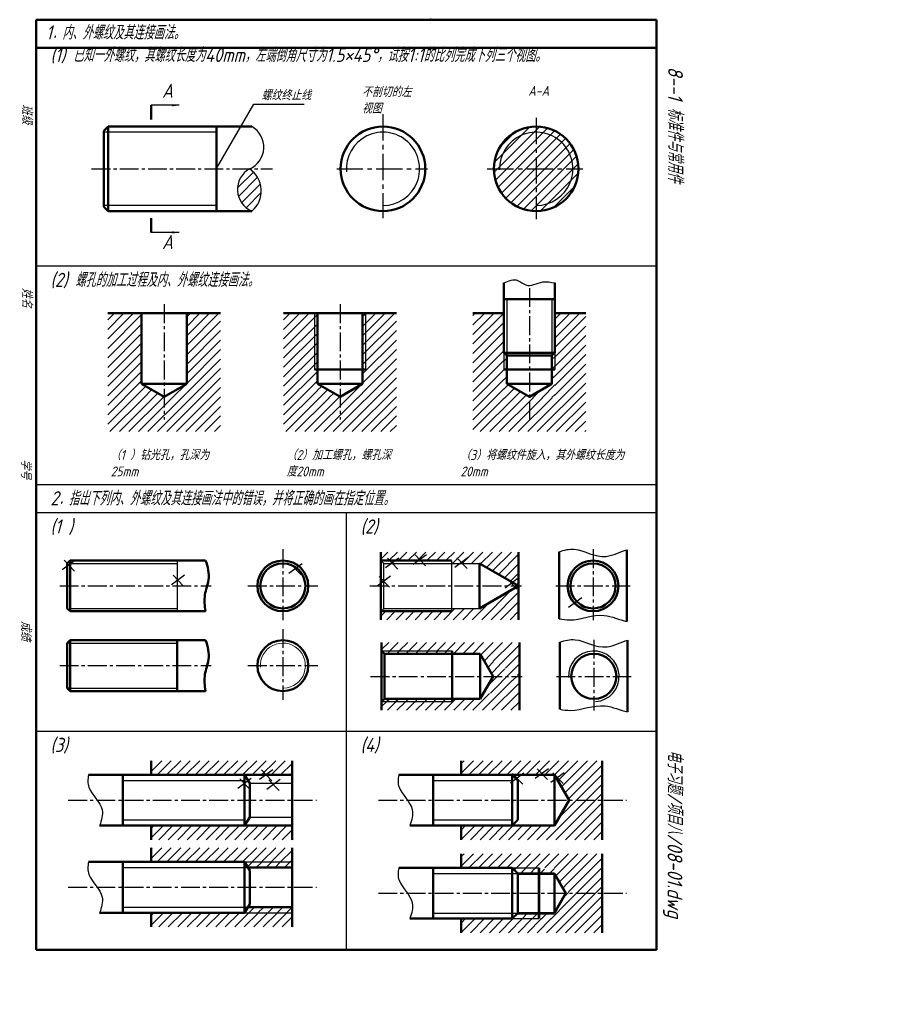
# Model space of a CAD drawing. Header units: millimetres. Extents: x 104 to 412, y -26 to 323.
import ezdxf

# ---------------------------------------------------------------- set-up
doc = ezdxf.new("R2010")
doc.units = ezdxf.units.MM
doc.header["$LTSCALE"] = 0.7
doc.linetypes.add('CENTER2', pattern=[28.575, 19.05, -3.175, 3.175, -3.175])
for name, color, linetype in [('剖面线层', 7, 'Continuous'), ('尺寸层', 221, 'Continuous'), ('细实线层', 7, 'Continuous')]:
    doc.layers.add(name, color=color, linetype=linetype)
for name, color, linetype, lineweight in [('文字层', 227, 'Continuous', 20), ('点画线层', 3, 'CENTER2', 25), ('答案层', 1, 'Continuous', 25), ('粗实线层', 7, 'Continuous', 50)]:
    doc.layers.add(name, color=color, linetype=linetype, lineweight=lineweight)
doc.styles.add('工程字体（斜）', font='gbeitc.shx', dxfattribs={"bigfont": 'gbcbig.shx'})
doc.styles.add('工程斜体', font='gbeitc.shx', dxfattribs={"bigfont": 'gbcbig.shx'})
doc.dimstyles.new('gb35', dxfattribs={"dimtxt": 2.5, "dimasz": 2.5, "dimexe": 2, "dimexo": 0, "dimgap": 1, "dimtad": 1, "dimdsep": 46, "dimtxsty": '工程字体（斜）', "dimcen": 0, "dimadec": 0, "dimazin": 0, "dimtfac": 1, "dimtmove": 0, "dimatfit": 3, "dimfxl": 0, "dimarcsym": 0})
pattern_1 = [(45, (159.1167, -39.2018), (-1.683798, 1.683798), [])]
pattern_2 = [(45, (163.9586, -44.3612), (-1.683798, 1.683798), [])]

msp = doc.modelspace()

# ---------------------------------------------------------------- hatches: boundary and pattern name
at = {"layer": '剖面线层', "ltscale": 0.5}
h = msp.add_hatch(dxfattribs=at)
h.set_pattern_fill('ANSI31', scale=0.75, style=0)
h.set_pattern_definition([(45, (158.099, -49.5313), (-1.683798, 1.683798), [])])
h.paths.add_polyline_path([(185.69, 270.22, 0.622996), (186.57, 255.22, 0.503814)])
h = msp.add_hatch(dxfattribs=at)
h.set_pattern_fill('ANSI31', scale=0.75, style=0)
h.set_pattern_definition(pattern_1)
h.paths.add_polyline_path([(147.44, 219), (135.44, 219), (135.44, 177), (175.44, 177), (175.44, 219), (163.44, 219), (163.44, 189), (147.44, 189)])
h = msp.add_hatch(dxfattribs=at)
h.set_pattern_fill('ANSI31', scale=0.75, style=0)
h.set_pattern_definition([(45, (221.5007, -39.2018), (-1.683798, 1.683798), [])])
h.paths.add_polyline_path([(209.83, 219), (197.83, 219), (197.83, 177), (237.83, 177), (237.83, 219), (225.83, 219), (225.83, 189), (209.83, 189)])
h = msp.add_hatch(dxfattribs=at)
h.set_pattern_fill('ANSI31', scale=0.75, style=0)
h.set_pattern_definition(pattern_2)
h.paths.add_polyline_path([(281.16, 134.26), (232.31, 134.26), (232.31, 131.26), (257.31, 131.26), (257.31, 130.26), (267.31, 130.26), (281.16, 122.26)])
h.paths.add_polyline_path([(281.16, 122.26), (267.31, 114.26), (257.31, 114.26), (257.31, 113.26), (232.31, 113.26), (232.31, 110.26), (281.16, 110.26)])
h = msp.add_hatch(dxfattribs=at)
h.set_pattern_fill('ANSI31', scale=0.75, style=0)
h.set_pattern_definition([(45, (164.2356, -76.443), (-1.683798, 1.683798), [])])
h.paths.add_polyline_path([(281.44, 102.17), (232.58, 102.17), (232.58, 99.17), (257.58, 99.17), (257.58, 98.17), (267.58, 98.17), (281.44, 90.17)])
h.paths.add_polyline_path([(281.44, 90.17), (267.58, 82.17), (257.58, 82.17), (257.58, 81.17), (232.58, 81.17), (232.58, 78.17), (281.44, 78.17)])
h = msp.add_hatch(dxfattribs=at)
h.set_pattern_fill('ANSI31', scale=0.75, style=0)
h.set_pattern_definition(pattern_2)
h.paths.add_polyline_path([(310.81, 60.22), (260.81, 60.22), (260.81, 55.22), (293.9, 55.22), (299.1, 46.22), (310.81, 46.22)])
h.paths.add_polyline_path([(310.81, 46.22), (299.1, 46.22), (293.9, 37.22), (260.81, 37.22), (260.81, 32.22), (310.81, 32.22)])
h = msp.add_hatch(dxfattribs=at)
h.set_pattern_fill('ANSI31', scale=0.75, style=0)
h.set_pattern_definition([(45, (163.9586, -77.3786), (-1.683798, 1.683798), [])])
h.paths.add_polyline_path([(310.81, 27.21), (260.81, 27.21), (260.81, 22.21), (293.9, 22.21), (299.1, 13.21), (310.81, 13.21)])
h.paths.add_polyline_path([(310.81, 13.21), (299.1, 13.21), (293.9, 4.21), (260.81, 4.21), (260.81, -0.79), (310.81, -0.79)])
at = {"layer": '答案层', "ltscale": 0.7}
h = msp.add_hatch(dxfattribs=at)
h.set_pattern_fill('ANSI31', color=256, scale=0.75, style=0)
h.paths.add_polyline_path([(287.4, 282.97, 0.414214), (274.65, 270.22), (287.4, 270.22)], flags=17)
h.paths.add_polyline_path([(287.4, 282.97), (287.4, 270.22), (300.15, 270.22, 0.414214)])
h.paths.add_polyline_path([(287.4, 270.22), (272.4, 270.22, 0.414214), (287.4, 255.22)])
h.paths.add_polyline_path([(287.4, 270.22), (287.4, 255.22, 0.414214), (302.4, 270.22)])
h.paths.add_polyline_path([(287.4, 282.97), (287.4, 285.22, 0.414214), (272.4, 270.22), (274.65, 270.22, -0.414214)])
h.paths.add_polyline_path([(287.4, 285.22), (287.4, 282.97, -0.414214), (300.15, 270.22), (302.4, 270.22, 0.414214)])
at = {"layer": '细实线层', "ltscale": 0.5}
h = msp.add_hatch(dxfattribs=at)
h.set_pattern_fill('ANSI31', scale=0.75, style=0)
h.set_pattern_definition(pattern_1)
h.paths.add_polyline_path([(304.98, 219), (293.98, 219), (293.98, 189), (275.98, 189), (275.98, 219), (264.98, 219), (264.98, 177), (304.98, 177)])
h = msp.add_hatch(dxfattribs=at)
h.set_pattern_fill('ANSI31', scale=0.75, style=0)
h.set_pattern_definition([(45, (163.9586, -38.1928), (-1.6838, 1.6838), [])])
h.paths.add_polyline_path([(200.81, 60.22), (150.81, 60.22), (150.81, 55.22), (200.81, 55.22)])
h.paths.add_polyline_path([(200.81, 37.22), (150.81, 37.22), (150.81, 32.22), (200.81, 32.22)])
h = msp.add_hatch(dxfattribs=at)
h.set_pattern_fill('ANSI31', scale=0.75, style=0)
h.set_pattern_definition([(45, (163.9586, -69.0978), (-1.6838, 1.6838), [])])
h.paths.add_polyline_path([(200.81, 29.32), (150.81, 29.32), (150.81, 24.32), (200.81, 24.32)])
h.paths.add_polyline_path([(200.81, 6.32), (150.81, 6.32), (150.81, 1.32), (200.81, 1.32)])

# ---------------------------------------------------------------- linework, layer by layer
at = {"layer": '剖面线层', "color": 7, "ltscale": 0.5}
for p, q in [((330.01, 235.63), (110.01, 235.63)), ((330.01, 158.13), (110.01, 158.13)), ((330.01, 148.13), (110.01, 148.13)), ((220.01, 148.13), (220.01, -6.87)), ((330.01, 70.63), (110.01, 70.63))]:
    msp.add_line(p, q, dxfattribs=at)
at = {"layer": '尺寸层', "color": 7, "ltscale": 0.5}
for p, q in [((174.05, 270.3), (187.26, 293.19)), ((187.26, 293.19), (205.1, 293.19))]:
    msp.add_line(p, q, dxfattribs=at)
at = {"layer": '点画线层', "color": 7, "ltscale": 0.7}
for p, q in [((233.05, 289.58), (233.05, 252.68)), ((287.4, 288.34), (287.4, 252.4)), ((216.64, 270.22), (248.89, 270.22)), ((270.07, 270.22), (303.92, 270.22))]:
    msp.add_line(p, q, dxfattribs=at)
at = {"layer": '点画线层', "color": 7, "ltscale": 0.5}
for p, q in [((129.73, 270.22), (193.91, 270.22)), ((284.98, 227.91), (284.98, 181.31)), ((155.44, 222.18), (155.44, 181.31)), ((217.83, 222.18), (217.83, 181.31)), ((197.55, 135.23), (197.55, 110.09)), ((307.55, 135.23), (307.55, 110.09)), ((118.4, 122.26), (172.18, 122.26)), ((185.17, 122.26), (209.93, 122.26)), ((228.4, 122.26), (282.18, 122.26)), ((294.32, 122.26), (320.75, 122.26)), ((197.55, 106.95), (197.55, 81.8)), ((307.83, 103.15), (307.83, 78.01)), ((118.4, 93.97), (172.18, 93.97)), ((185.17, 93.97), (209.93, 93.97)), ((228.68, 90.17), (282.46, 90.17)), ((294.6, 90.17), (321.03, 90.17)), ((121.43, 46.22), (209.45, 46.22)), ((231.43, 46.22), (319.45, 46.22)), ((121.43, 15.32), (209.45, 15.32)), ((231.43, 13.21), (319.45, 13.21))]:
    msp.add_line(p, q, dxfattribs=at)
at = {"layer": '答案层', "lineweight": 50, "ltscale": 0.7}
for p, q in [((135.55, 285.22), (134.05, 283.72)), ((134.05, 283.72), (134.05, 256.72)), ((135.55, 285.22), (135.55, 255.22)), ((135.55, 285.22), (174.05, 285.22)), ((174.05, 285.22), (174.05, 255.22)), ((135.55, 255.22), (134.05, 256.72)), ((135.55, 255.22), (174.05, 255.22)), ((147.44, 209), (147.44, 194)), ((163.44, 209), (163.44, 194)), ((209.83, 209), (209.83, 194)), ((225.83, 209), (225.83, 194)), ((275.98, 209), (275.98, 205)), ((293.98, 209), (293.98, 205)), ((276.98, 204), (275.98, 205)), ((275.98, 205), (293.98, 205)), ((276.98, 204), (276.98, 194)), ((276.98, 204), (292.98, 204)), ((292.98, 204), (293.98, 205)), ((292.98, 204), (292.98, 194)), ((208.83, 199), (226.83, 199)), ((275.98, 199), (293.98, 199)), ((147.44, 194), (163.44, 194)), ((147.44, 194), (155.44, 189.38)), ((155.44, 189.38), (163.44, 194)), ((209.83, 194), (225.83, 194)), ((209.83, 194), (217.74, 189.43)), ((217.83, 189.38), (225.83, 194)), ((276.98, 194), (292.98, 194)), ((276.98, 194), (284.98, 189.38)), ((284.98, 189.38), (292.98, 194)), ((160.07, 102.97), (160.07, 84.97)), ((233.58, 98.17), (232.58, 99.17)), ((233.58, 98.17), (267.58, 98.17)), ((233.58, 82.17), (233.58, 98.17)), ((257.58, 99.17), (257.58, 81.17)), ((267.58, 98.17), (272.2, 90.17)), ((272.2, 90.17), (267.58, 82.17)), ((233.58, 82.17), (232.58, 81.17)), ((233.58, 82.17), (267.58, 82.17)), ((185.24, 22.32), (200.81, 22.32)), ((185.24, 8.32), (200.81, 8.32))]:
    msp.add_line(p, q, dxfattribs=at)
at = {"layer": '答案层', "ltscale": 0.7}
for p, q in [((174.05, 283.22), (134.05, 283.22)), ((174.05, 257.22), (134.05, 257.22)), ((208.83, 209), (208.83, 199)), ((226.83, 209), (226.83, 199)), ((275.98, 209), (275.98, 199)), ((276.98, 209), (276.98, 204)), ((292.98, 209), (292.98, 204)), ((293.98, 209), (293.98, 199)), ((275.98, 202.02), (276.88, 202.92)), ((293.98, 203.52), (292.98, 202.52)), ((275.99, 198.78), (277.11, 199.9)), ((293.98, 200.16), (292.98, 199.16)), ((275.99, 195.54), (277.16, 196.71)), ((293.88, 196.59), (292.98, 195.69)), ((147.38, 191.54), (148.96, 193.12)), ((158.34, 189.01), (163.33, 194)), ((209.76, 191.54), (211.34, 193.12)), ((220.72, 189.01), (225.71, 194)), ((275.97, 192.08), (277.56, 193.66)), ((276.14, 188.83), (279.72, 192.41)), ((289.52, 188.99), (294.07, 193.54)), ((148.22, 189), (151.1, 191.88)), ((151.52, 188.95), (153.23, 190.66)), ((154.93, 189), (155.35, 189.43)), ((155.44, 189.38), (155.44, 189.38)), ((161.59, 188.84), (163.41, 190.67)), ((210.6, 189), (213.48, 191.88)), ((213.9, 188.95), (215.61, 190.66)), ((217.32, 189), (217.74, 189.43)), ((223.97, 188.84), (225.8, 190.67)), ((279.55, 188.99), (281.78, 191.22)), ((282.91, 188.99), (283.91, 189.99)), ((286.22, 188.99), (288.81, 191.59)), ((292.99, 189.05), (294.09, 190.15)), ((243.77, 129.93), (248.48, 133.41)), ((244.47, 133.24), (248.13, 129.41)), ((119.27, 128.04), (123.97, 131.52)), ((119.96, 131.34), (123.62, 127.52)), ((199.66, 126.72), (204.37, 130.2)), ((200.36, 130.02), (204.02, 126.19)), ((233.93, 128.75), (238.64, 132.23)), ((234.63, 132.05), (238.29, 128.23)), ((258.53, 128.92), (263.24, 132.4)), ((259.23, 132.22), (262.89, 128.4)), ((158.02, 122.71), (162.72, 126.19)), ((158.71, 126.02), (162.37, 122.19)), ((231.05, 122.31), (235.75, 125.79)), ((231.75, 125.62), (235.41, 121.79)), ((276.35, 121.63), (281.05, 125.11)), ((277.04, 124.94), (280.7, 121.11)), ((298.91, 114.69), (303.62, 118.17)), ((299.61, 117.99), (303.27, 114.16)), ((122.07, 101.97), (121.07, 101.97)), ((235.53, 99.14), (234.55, 98.17)), ((238.82, 99.14), (237.88, 98.2)), ((242.11, 99.07), (241.21, 98.17)), ((245.6, 99.14), (244.56, 98.1)), ((249.09, 99.14), (248.22, 98.27)), ((252.45, 99.07), (251.55, 98.17)), ((255.68, 99.07), (254.84, 98.23)), ((270.12, 96.73), (269.14, 95.75)), ((272.26, 95.38), (270.35, 93.47)), ((276.29, 92.84), (270.42, 86.96)), ((278.78, 91.83), (271.16, 84.21)), ((274.41, 94.11), (271.53, 91.22)), ((280.8, 90.41), (279.05, 88.67)), ((122.07, 85.97), (121.07, 85.97)), ((234.25, 81.09), (235.16, 82)), ((237.55, 81.22), (238.45, 82.13)), ((240.9, 80.96), (242.12, 82.17)), ((244.31, 81.04), (245.35, 82.08)), ((247.7, 81.04), (248.86, 82.2)), ((251, 81.14), (252.09, 82.22)), ((254.44, 81.23), (255.39, 82.17)), ((189.25, 53.67), (193.96, 57.15)), ((189.95, 56.97), (193.61, 53.15)), ((278.29, 52.42), (282.99, 55.9)), ((287.06, 54.05), (291.77, 57.53)), ((287.76, 57.35), (291.42, 53.53)), ((292.57, 52.62), (297.28, 56.1)), ((293.27, 55.93), (296.93, 52.1)), ((181.61, 50.52), (186.32, 54)), ((182.31, 53.83), (185.97, 50)), ((191.91, 50.18), (196.62, 53.66)), ((192.61, 53.49), (196.27, 49.66)), ((278.98, 55.72), (282.64, 51.89)), ((183.9, 24.32), (200.81, 24.32)), ((186.65, 24.23), (185, 22.58)), ((190.05, 24.23), (188.12, 22.3)), ((193.4, 24.18), (191.63, 22.4)), ((196.65, 24.23), (194.79, 22.38)), ((200.05, 24.28), (198.09, 22.33)), ((278.9, 22.21), (288.33, 22.21)), ((280.35, 22.07), (279.75, 21.47)), ((283.96, 22.31), (281.96, 20.31)), ((287.01, 22.07), (285.33, 20.39)), ((290.3, 21.75), (288.9, 20.35)), ((293.84, 21.99), (292.23, 20.39)), ((295.06, 20.07), (294.41, 19.42)), ((296.4, 17.94), (295.83, 17.37)), ((297.67, 15.85), (296.96, 15.14)), ((298.81, 13.47), (297.17, 11.83)), ((185.5, 6.29), (187.43, 8.21)), ((188.83, 6.33), (190.72, 8.21)), ((192.24, 6.29), (194.17, 8.21)), ((195.65, 6.41), (197.5, 8.25)), ((198.94, 6.36), (200.67, 8.09)), ((183.9, 6.32), (200.81, 6.32)), ((278.9, 4.21), (288.33, 4.21)), ((282.43, 4.17), (284.24, 5.98)), ((285.97, 4.17), (287.69, 5.9)), ((289.34, 4.09), (291.22, 5.98)), ((295.6, 6.98), (292.59, 3.97))]:
    msp.add_line(p, q, dxfattribs=at)
at = {"layer": '答案层', "ltscale": 0.5}
for p, q in [((232.58, 99.17), (257.58, 99.17)), ((257.58, 81.17), (232.58, 81.17))]:
    msp.add_line(p, q, dxfattribs=at)
at = {"layer": '答案层', "color": 6, "ltscale": 0.7}
for p, q in [((183.9, 22.32), (185.24, 22.32)), ((278.9, 20.21), (280.9, 20.21)), ((183.9, 8.32), (185.24, 8.32)), ((278.9, 6.21), (280.9, 6.21))]:
    msp.add_line(p, q, dxfattribs=at)
at = {"layer": '答案层', "lineweight": 53, "ltscale": 0.7}
for p, q in [((288.33, 22.21), (288.33, 4.21)), ((280.9, 20.21), (293.9, 20.21)), ((293.9, 20.21), (297.94, 13.21)), ((297.94, 13.21), (293.9, 6.21)), ((280.9, 6.21), (293.9, 6.21))]:
    msp.add_line(p, q, dxfattribs=at)
at = {"layer": '答案层', "lineweight": 50, "ltscale": 0.7}
for centre in [(233.05, 270.22), (287.4, 270.22)]:
    msp.add_circle(centre, 15, dxfattribs=at)
at = {"layer": '答案层', "ltscale": 0.7}
for centre, end in [((233.05, 270.22), 184.7563), ((287.4, 270.22), 181.4291)]:
    msp.add_arc(centre, 13, 270, end, dxfattribs=at)
at = {"layer": '答案层', "lineweight": 20, "ltscale": 0.5}
msp.add_arc((197.55, 93.97), 8, 272.2032, 184.3021, dxfattribs=at)
at = {"layer": '答案层', "ltscale": 0.5}
msp.add_arc((307.83, 90.17), 9, 274.1601, 182.6004, dxfattribs=at)
at = {"layer": '粗实线层', "color": 7, "ltscale": 0.5}
for p, q in [((110.01, 323.13), (110.01, -6.87)), ((320.01, 323.13), (110.01, 323.13)), ((330.01, 323.13), (320.01, 323.13)), ((330.01, -6.87), (330.01, 323.13)), ((330.01, 313.13), (110.01, 313.13)), ((150.83, 287.78), (150.83, 292.78)), ((174.05, 285.22), (186.57, 285.22)), ((186.57, 255.22), (174.05, 255.22)), ((150.83, 252.66), (150.83, 247.66)), ((275.98, 229.73), (275.98, 209)), ((293.98, 229.73), (293.98, 209)), ((275.98, 224), (293.98, 224)), ((135.44, 219), (175.44, 219)), ((147.44, 219), (147.44, 209)), ((163.44, 219), (163.44, 209)), ((197.83, 219), (237.83, 219)), ((209.83, 219), (209.83, 209)), ((225.83, 219), (225.83, 209)), ((264.98, 219), (275.98, 219)), ((293.98, 219), (304.98, 219)), ((232.31, 134.26), (232.31, 110.26)), ((281.16, 134.26), (281.16, 110.26)), ((295.55, 110.6), (295.55, 134.38)), ((319.55, 109.61), (319.55, 135.1)), ((122.07, 131.26), (121.07, 130.26)), ((121.07, 130.26), (121.07, 114.26)), ((122.07, 131.26), (170.13, 131.26)), ((122.07, 131.26), (122.07, 131.26)), ((122.07, 131.26), (122.07, 113.26)), ((232.31, 131.26), (257.31, 131.26)), ((267.31, 130.26), (267.31, 114.26)), ((267.31, 130.26), (281.16, 122.26)), ((281.16, 122.26), (267.31, 114.26)), ((122.07, 113.26), (121.07, 114.26)), ((122.07, 113.26), (170.13, 113.26)), ((257.31, 113.26), (232.31, 113.26)), ((122.07, 102.97), (121.07, 101.97)), ((121.07, 101.97), (121.07, 85.97)), ((122.07, 102.97), (170.13, 102.97)), ((122.07, 102.97), (122.07, 102.97)), ((122.07, 102.97), (122.07, 84.97)), ((232.58, 102.17), (232.58, 78.17)), ((281.44, 102.17), (281.44, 78.17)), ((295.83, 78.51), (295.83, 102.3)), ((319.83, 77.53), (319.83, 103.02)), ((267.58, 98.17), (267.58, 82.17)), ((122.07, 84.97), (121.07, 85.97)), ((122.07, 84.97), (170.13, 84.97)), ((150.81, 55.22), (150.81, 60.22)), ((200.81, 60.22), (200.81, 32.22)), ((260.81, 55.22), (260.81, 60.22)), ((310.81, 60.22), (310.81, 32.22)), ((128.68, 55.22), (200.81, 55.22)), ((140.81, 37.22), (140.81, 55.22)), ((183.9, 55.22), (183.9, 37.22)), ((185.9, 52.22), (183.9, 55.22)), ((238.68, 55.22), (293.9, 55.22)), ((250.81, 37.22), (250.81, 55.22)), ((278.9, 55.22), (278.9, 37.22)), ((280.9, 53.22), (278.9, 55.22)), ((280.9, 53.22), (280.9, 39.22)), ((293.9, 55.22), (293.9, 37.22)), ((293.9, 55.22), (299.1, 46.22)), ((185.9, 52.22), (185.9, 40.22)), ((299.1, 46.22), (293.9, 37.22)), ((185.9, 40.22), (183.9, 37.22)), ((280.9, 39.22), (278.9, 37.22)), ((132.58, 37.22), (200.81, 37.22)), ((150.81, 37.22), (150.81, 32.22)), ((242.58, 37.22), (293.9, 37.22)), ((260.81, 37.22), (260.81, 32.22)), ((150.81, 24.32), (150.81, 29.32)), ((200.81, 29.32), (200.81, 1.32)), ((260.81, 22.21), (260.81, 27.21)), ((310.81, 27.21), (310.81, -0.79)), ((128.68, 24.32), (183.9, 24.32)), ((140.81, 6.32), (140.81, 24.32)), ((183.9, 24.32), (183.9, 6.32)), ((185.9, 21.32), (183.9, 24.32)), ((185.9, 21.32), (185.9, 9.32)), ((238.68, 22.21), (278.9, 22.21)), ((250.81, 4.21), (250.81, 22.21)), ((278.9, 22.21), (278.9, 4.21)), ((280.9, 20.21), (278.9, 22.21)), ((280.9, 20.21), (280.9, 6.21)), ((293.9, 20.21), (293.9, 6.21)), ((185.9, 9.32), (183.9, 6.32)), ((132.58, 6.32), (183.9, 6.32)), ((150.81, 6.32), (150.81, 1.32)), ((242.58, 4.21), (278.9, 4.21)), ((260.81, 4.21), (260.81, -0.79)), ((280.9, 6.21), (278.9, 4.21)), ((110.01, -6.87), (320.01, -6.87)), ((320.01, -6.87), (330.01, -6.87))]:
    msp.add_line(p, q, dxfattribs=at)
for centre, radius in [((197.55, 122.26), 9), ((197.55, 122.26), 8), ((307.55, 122.26), 9), ((307.55, 122.26), 8), ((197.55, 93.97), 9), ((307.83, 90.17), 8)]:
    msp.add_circle(centre, radius, dxfattribs=at)
for points in [[(170.13, 131.26), (170.98, 129.08), (171.88, 124.81), (169.44, 119.04), (169.82, 115.19), (170.13, 113.26)], [(170.13, 102.97), (170.98, 100.8), (171.88, 96.52), (169.44, 90.75), (169.82, 86.9), (170.13, 84.97)]]:
    msp.add_open_spline(points, degree=3, knots=[4.17649, 4.17649, 4.17649, 4.17649, 11.089888, 16.573906, 22.406895, 22.406895, 22.406895, 22.406895], dxfattribs=at)
at = {"layer": '粗实线层', "color": 7}
msp.add_point((250.01, 323.13), dxfattribs=at)
at = {"layer": '细实线层', "color": 7, "ltscale": 0.5}
for p, q in [((174.05, 274.54), (174.05, 266.07)), ((276.98, 224), (276.98, 209)), ((292.98, 224), (292.98, 209)), ((208.83, 219), (208.83, 209)), ((226.83, 219), (226.83, 209)), ((122.07, 130.26), (160.07, 130.26)), ((160.07, 131.26), (160.07, 113.26)), ((233.31, 130.26), (232.31, 131.26)), ((233.31, 130.26), (267.31, 130.26)), ((233.31, 114.26), (233.31, 130.26)), ((257.31, 131.26), (257.31, 113.26)), ((122.07, 114.26), (160.07, 114.26)), ((233.31, 114.26), (232.31, 113.26)), ((233.31, 114.26), (267.31, 114.26)), ((122.07, 101.97), (160.07, 101.97)), ((160.07, 102.97), (160.07, 84.97)), ((122.07, 85.97), (160.07, 85.97)), ((140.81, 53.22), (183.9, 53.22)), ((250.81, 53.22), (278.9, 53.22)), ((185.9, 52.22), (200.81, 52.22)), ((140.81, 39.22), (183.9, 39.22)), ((185.9, 40.22), (200.81, 40.22)), ((250.81, 39.22), (278.9, 39.22)), ((140.81, 22.32), (183.9, 22.32)), ((250.81, 20.21), (278.9, 20.21)), ((140.81, 8.32), (183.9, 8.32)), ((250.81, 6.21), (278.9, 6.21))]:
    msp.add_line(p, q, dxfattribs=at)
for centre, radius, start, end in [((182.44, 277.93), 8.37, 292.8046, 60.4955), ((189.81, 262.93), 8.37, 119.5045, 247.1954), ((180.57, 262.39), 9.35, 309.8708, 56.8292)]:
    msp.add_arc(centre, radius, start, end, dxfattribs=at)
msp.add_spline([(275.98, 229.73), (280.83, 230.66), (283.68, 229.01), (289.72, 230.1), (293.98, 229.73)], degree=3, dxfattribs=at)
for points, knots in [([(295.55, 134.38), (297.35, 135.02), (302.85, 136.22), (310.14, 130.66), (317.29, 134.41), (319.55, 135.1)], [4.547001, 4.547001, 4.547001, 4.547001, 10.126039, 21.753332, 28.520584, 28.520584, 28.520584, 28.520584]), ([(295.55, 110.6), (296.8, 110.33), (302.09, 109.6), (309.96, 113.47), (316.95, 110.24), (319.55, 109.61)], [4.024041, 4.024041, 4.024041, 4.024041, 7.82494, 20.197504, 28.107196, 28.107196, 28.107196, 28.107196]), ([(295.83, 102.3), (297.63, 102.94), (303.13, 104.14), (310.42, 98.57), (317.57, 102.32), (319.83, 103.02)], [4.547001, 4.547001, 4.547001, 4.547001, 10.126039, 21.753332, 28.520584, 28.520584, 28.520584, 28.520584]), ([(295.83, 78.51), (297.07, 78.25), (302.37, 77.51), (310.23, 81.39), (317.23, 78.16), (319.83, 77.53)], [4.024041, 4.024041, 4.024041, 4.024041, 7.82494, 20.197504, 28.107196, 28.107196, 28.107196, 28.107196]), ([(128.68, 55.22), (128.32, 53.7), (128.21, 49.31), (134.68, 44.28), (133.27, 39.13), (132.58, 37.22)], [6.745382, 6.745382, 6.745382, 6.745382, 11.469055, 20.794129, 26.266385, 26.266385, 26.266385, 26.266385]), ([(238.68, 55.22), (238.32, 53.7), (238.21, 49.31), (244.68, 44.28), (243.27, 39.13), (242.58, 37.22)], [6.745382, 6.745382, 6.745382, 6.745382, 11.469055, 20.794129, 26.266385, 26.266385, 26.266385, 26.266385]), ([(128.68, 24.32), (128.32, 22.79), (128.21, 18.4), (134.68, 13.38), (133.27, 8.23), (132.58, 6.32)], [6.745382, 6.745382, 6.745382, 6.745382, 11.469055, 20.794129, 26.266385, 26.266385, 26.266385, 26.266385]), ([(238.68, 22.21), (238.32, 20.68), (238.21, 16.29), (244.68, 11.26), (243.27, 6.11), (242.58, 4.21)], [6.745382, 6.745382, 6.745382, 6.745382, 11.469055, 20.794129, 26.266385, 26.266385, 26.266385, 26.266385])]:
    msp.add_open_spline(points, degree=3, knots=knots, dxfattribs=at)
at = {"layer": '细实线层', "color": 7}
msp.add_point((250.01, 323.13), dxfattribs=at)

# ---------------------------------------------------------------- texts
at = {"layer": '尺寸层', "color": 7, "ltscale": 0.5, "insert": (189.97, 298.07), "char_height": 3.5, "width": 19.2122, "attachment_point": 1, "style": '工程斜体'}
msp.add_mtext('螺纹终止线', dxfattribs=at)
at = {"layer": '文字层', "color": 7, "style": '工程字体（斜）'}
for s, p in [('班级', (105.04, 293.1)), ('姓名', (105.02, 228.01)), ('学号', (104.64, 167.24)), ('成绩', (104.64, 109.81))]:
    msp.add_text(s, height=3.5, rotation=270, dxfattribs=at).set_placement(p)
at = {"layer": '细实线层', "color": 7, "ltscale": 0.5}
for s, style, p in [('    8--1 标准件与常用件  ', '工程字体（斜）', (334.18, 317.85)), ('电子习题/项目八/08-01.dwg', '工程斜体', (334.01, 64.07))]:
    msp.add_text(s, height=5.25, rotation=270, dxfattribs=dict(at, style=style)).set_placement(p)
at = {"layer": '细实线层', "color": 7, "attachment_point": 1, "style": '工程斜体'}
for s, insert, char_height, width in [('1．内、外螺纹及其连接画法。', (113.55, 321.1), 5, 182.9185), ('(1) 已知一外螺纹，其螺纹长度为40mm，左端倒角尺寸为1.5×{\\Fgbeitc,gbcbig|c129;45}°，试按1:1的比列完成下列三个视图。', (115.11, 313.13), 5, 182.9185), ('A', (154.71, 300.41), 5, 8.9001), ('不剖切的左视图', (225.61, 299.21), 3.5, 19.2122), ('A-A', (284.57, 299.62), 3.5, 8.9001), ('A', (154.71, 246.76), 5, 8.9001), ('(2) 螺孔的加工过程及内、外螺纹连接画法。', (115.11, 233.34), 5, 182.9185), ('（1 ）钻光孔，孔深为25mm', (136.48, 170.44), 3.5, 35.0131), ('（2）加工螺孔，螺孔深度20mm', (198.86, 170.44), 3.5, 39.6119), ('（3）将螺纹件旋入，其外螺纹长度为20mm', (260.52, 170.44), 3.5, 60.5551), ('2．指出下列内、外螺纹及其连接画法中的错误，并将正确的画在指定位置。', (115.11, 155.84), 5, 182.9185), ('(1 )', (115.11, 145.84), 5, 15.0742), ('(2)', (225.11, 145.84), 5, 7.3267), ('(3)', (115.11, 68.34), 5, 6.744), ('(4)', (225.11, 68.34), 5, 7.7652)]:
    msp.add_mtext(s, dxfattribs=dict(at, insert=insert, char_height=char_height, width=width))

# ---------------------------------------------------------------- leaders
at = {"layer": '尺寸层', "color": 7, "ltscale": 0.5}
for points in [[(160.83, 292.78), (150.83, 292.78)], [(160.83, 247.66), (150.83, 247.66)]]:
    msp.add_leader(points, dimstyle='gb35', override={"dimgap": 1, "dimtad": 0}, dxfattribs=at)

doc.saveas('drawing.dxf')
